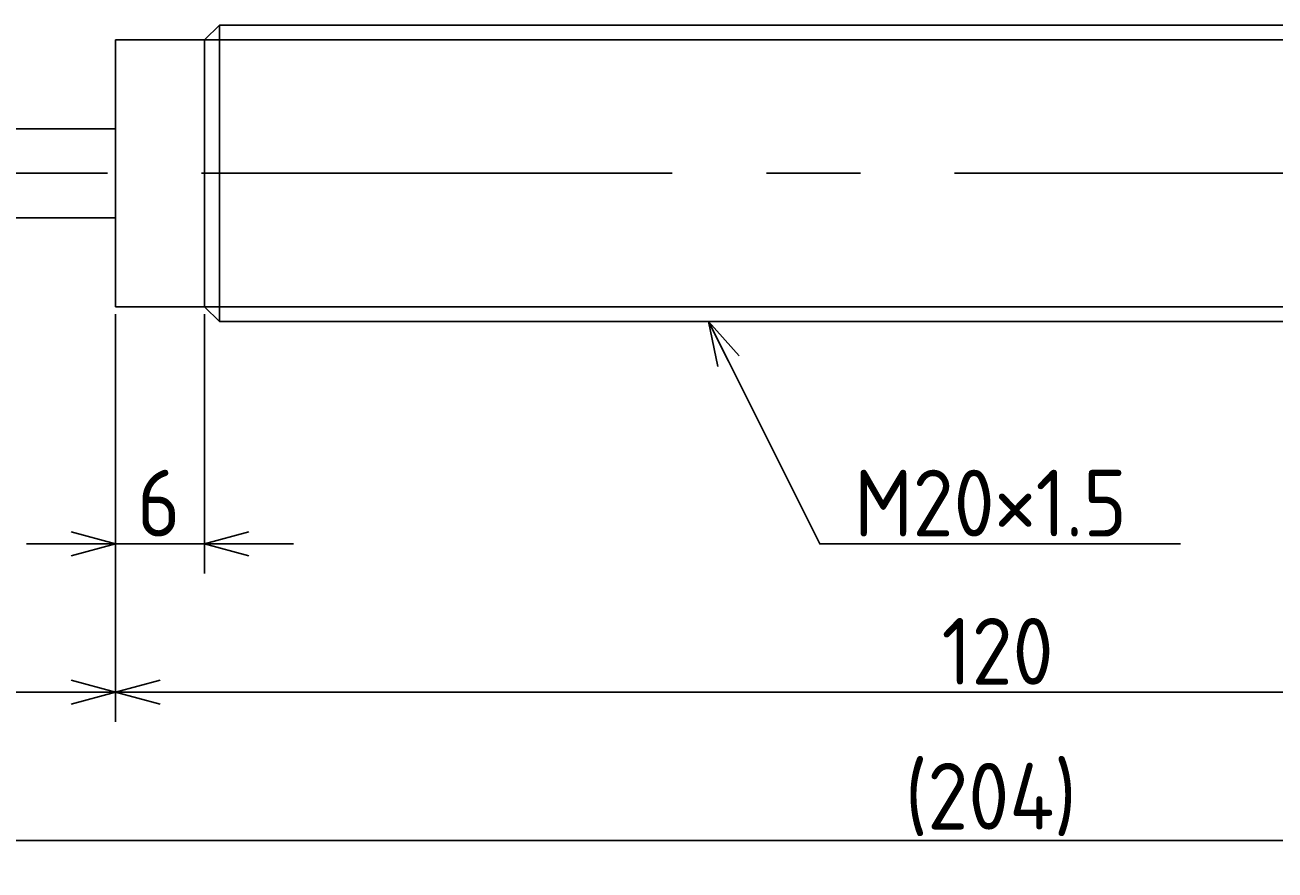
# Model space of a CAD drawing. Extents: x 43 to 387, y 128 to 201.
# Tile 3 of 5: x 204 to 288, y 128 to 185. Entities that reach past the tile are written whole.
import ezdxf

# ---------------------------------------------------------------- set-up
doc = ezdxf.new("R2010")
doc.units = 0
doc.linetypes.add('CENTER', pattern=[50.8, 31.75, -6.35, 6.35, -6.35])
doc.layers.get('0').update_dxf_attribs({"linetype": 'CONTINUOUS'})
doc.layers.get('DEFPOINTS').update_dxf_attribs({"linetype": 'CONTINUOUS'})
for name, color, linetype in [('図形', 7, 'CONTINUOUS'), ('図枠', 7, 'CONTINUOUS'), ('寸法_文字', 3, 'CONTINUOUS')]:
    doc.layers.add(name, color=color, linetype=linetype)
doc.layers.get('0').off()
doc.styles.add('DIMENSION', font='isocp.shx', dxfattribs={"bigfont": 'bigfont.shx'})
doc.dimstyles.get("Standard").update_dxf_attribs({"dimtxt": 0.18, "dimasz": 0.18, "dimexe": 0.18, "dimexo": 0.0625, "dimgap": 0.09, "dimtad": 0, "dimtih": 1, "dimtoh": 1, "dimzin": 0, "dimcen": 0.09, "dimazin": 3, "dimtfac": 1, "dimtofl": 0, "dimtmove": 0, "dimatfit": 3})

# ---------------------------------------------------------------- blocks, each defined once
blk = doc.blocks.new('_OPEN30')
at = {"color": 0, "linetype": 'BYBLOCK'}
for p, q in [((-1, 0.268), (0, 0)), ((0, 0), (-1, -0.268)), ((0, 0), (-1, 0))]:
    blk.add_line(p, q, dxfattribs=at)
blk = doc.blocks.new('*U44')
at = {"layer": '寸法_文字', "color": 3, "style": 'DIMENSION'}
blk.add_text('6', height=4.5, dxfattribs=at).set_placement((211.448, 150.5))
blk = doc.blocks.new('*D19')
at = {"layer": 'DEFPOINTS', "color": 0}
for p in [(210, 166), (216, 166), (216, 150)]:
    blk.add_point(p, dxfattribs=at)
at = {"layer": '寸法_文字', "color": 3}
for p, q in [((210, 165.5), (210, 148)), ((216, 165.5), (216, 148)), ((207, 150), (204, 150)), ((210, 150), (216, 150)), ((219, 150), (222, 150))]:
    blk.add_line(p, q, dxfattribs=at)
at = {"layer": '図枠'}
blk.add_blockref('*U44', (0, 0), dxfattribs=at)
at = {"layer": '寸法_文字', "color": 3, "xscale": 3, "yscale": 3, "zscale": 3}
blk.add_blockref('_OPEN30', (210, 150), dxfattribs=at)
at = {"layer": '寸法_文字', "color": 3, "xscale": 3, "yscale": 3, "zscale": 3, "rotation": 180}
blk.add_blockref('_OPEN30', (216, 150), dxfattribs=at)
blk = doc.blocks.new('*U45')
at = {"layer": '寸法_文字', "color": 3, "style": 'DIMENSION'}
blk.add_text('120', height=4.5, dxfattribs=at).set_placement((265.723, 140.5))
blk = doc.blocks.new('*D21')
at = {"layer": 'DEFPOINTS', "color": 0}
for p in [(210, 166), (330, 166), (210, 140)]:
    blk.add_point(p, dxfattribs=at)
at = {"layer": '寸法_文字', "color": 3}
for p, q in [((210, 165.5), (210, 138)), ((330, 165.5), (330, 138)), ((327, 140), (213, 140))]:
    blk.add_line(p, q, dxfattribs=at)
at = {"layer": '図枠'}
blk.add_blockref('*U45', (0, 0), dxfattribs=at)
at = {"layer": '寸法_文字', "color": 3, "xscale": 3, "yscale": 3, "zscale": 3, "rotation": 180}
blk.add_blockref('_OPEN30', (210, 140), dxfattribs=at)
at = {"layer": '寸法_文字', "color": 3, "xscale": 3, "yscale": 3, "zscale": 3}
blk.add_blockref('_OPEN30', (330, 140), dxfattribs=at)
blk = doc.blocks.new('*U46')
at = {"layer": '寸法_文字', "color": 3, "style": 'DIMENSION'}
blk.add_text('25', height=4.5, dxfattribs=at).set_placement((194.314, 140.5))
blk = doc.blocks.new('*D24')
at = {"layer": 'DEFPOINTS', "color": 0}
for p in [(185, 166.5), (210, 166), (185, 140)]:
    blk.add_point(p, dxfattribs=at)
at = {"layer": '寸法_文字', "color": 3}
for p, q in [((185, 166), (185, 138)), ((210, 165.5), (210, 138)), ((207, 140), (188, 140))]:
    blk.add_line(p, q, dxfattribs=at)
at = {"layer": '図枠'}
blk.add_blockref('*U46', (0, 0), dxfattribs=at)
at = {"layer": '寸法_文字', "color": 3, "xscale": 3, "yscale": 3, "zscale": 3, "rotation": 180}
blk.add_blockref('_OPEN30', (185, 140), dxfattribs=at)
at = {"layer": '寸法_文字', "color": 3, "xscale": 3, "yscale": 3, "zscale": 3}
blk.add_blockref('_OPEN30', (210, 140), dxfattribs=at)
blk = doc.blocks.new('*U53')
at = {"layer": '寸法_文字', "color": 3, "style": 'DIMENSION'}
blk.add_text('(204)', height=4.5, dxfattribs=at).set_placement((263.25, 130.725))
blk = doc.blocks.new('*D26')
at = {"layer": 'DEFPOINTS', "color": 0}
for p in [(168, 175), (372, 175), (372, 130)]:
    blk.add_point(p, dxfattribs=at)
at = {"layer": '寸法_文字', "color": 3}
for p, q in [((168, 174.5), (168, 128)), ((372, 174.5), (372, 128)), ((171, 130), (369, 130))]:
    blk.add_line(p, q, dxfattribs=at)
at = {"layer": '図枠'}
blk.add_blockref('*U53', (0, 0), dxfattribs=at)
at = {"layer": '寸法_文字', "color": 3, "xscale": 3, "yscale": 3, "zscale": 3, "rotation": 180}
blk.add_blockref('_OPEN30', (168, 130), dxfattribs=at)
at = {"layer": '寸法_文字', "color": 3, "xscale": 3, "yscale": 3, "zscale": 3}
blk.add_blockref('_OPEN30', (372, 130), dxfattribs=at)
blk = doc.blocks.new('*U42')
at = {"layer": '寸法_文字', "color": 3}
blk.add_lwpolyline([(251.342, 162.317), (257.5, 150), (260, 150), (281.836, 150)], dxfattribs=at)
at = {"layer": '寸法_文字', "color": 3, "xscale": 3, "yscale": 3, "zscale": 3, "rotation": 116.565051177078}
blk.add_blockref('_OPEN30', (250, 165), dxfattribs=at)
blk = doc.blocks.new('*U43')
at = {"layer": '寸法_文字', "color": 3, "style": 'DIMENSION'}
blk.add_text('M20×1.5', height=4.5, dxfattribs=at).set_placement((259.825, 150.5))

msp = doc.modelspace()

# ---------------------------------------------------------------- linework, layer by layer
at = {"layer": '図形'}
for p, q in [((216, 184), (217, 185)), ((217, 185), (323, 185)), ((217, 165), (217, 185)), ((210, 166), (210, 184)), ((216, 184), (210, 184)), ((216, 166), (216, 184)), ((210, 178), (185, 178)), ((210, 172), (185, 172)), ((216, 166), (210, 166)), ((216, 166), (217, 165)), ((217, 165), (323, 165))]:
    msp.add_line(p, q, dxfattribs=at)
at = {"layer": '図形', "color": 3}
for p, q in [((216, 184), (324, 184)), ((216, 166), (324, 166))]:
    msp.add_line(p, q, dxfattribs=at)
at = {"layer": '図形', "color": 3, "linetype": 'CENTER'}
msp.add_line((165, 175), (375, 175), dxfattribs=at)

# ---------------------------------------------------------------- block references
at = {"layer": '図枠'}
for name in ['*U42', '*U43']:
    msp.add_blockref(name, (0, 0), dxfattribs=at)

# ---------------------------------------------------------------- dimensions: what is measured, and where the dimension line sits
at = {"layer": '寸法_文字', "color": 3}
dim = msp.add_linear_dim(base=(372, 130), p1=(168, 175), p2=(372, 175), text='(<>)', dimstyle='Standard', dxfattribs=at)
dim.commit()
dim.dimension.update_dxf_attribs({"geometry": '*D26', "text_midpoint": (270, 130), "dimtype": 128})
for base, p1, p2, picture, middle in [((185, 140), (210, 166), (185, 166.5), '*D24', (197.5, 140)), ((216, 150), (210, 166), (216, 166), '*D19', (213, 150)), ((210, 140), (330, 166), (210, 166), '*D21', (270, 140))]:
    dim = msp.add_linear_dim(base=base, p1=p1, p2=p2, dimstyle='Standard', dxfattribs=at)
    dim.commit()
    dim.dimension.update_dxf_attribs({"geometry": picture, "text_midpoint": middle, "dimtype": 128})

doc.saveas('drawing.dxf')
